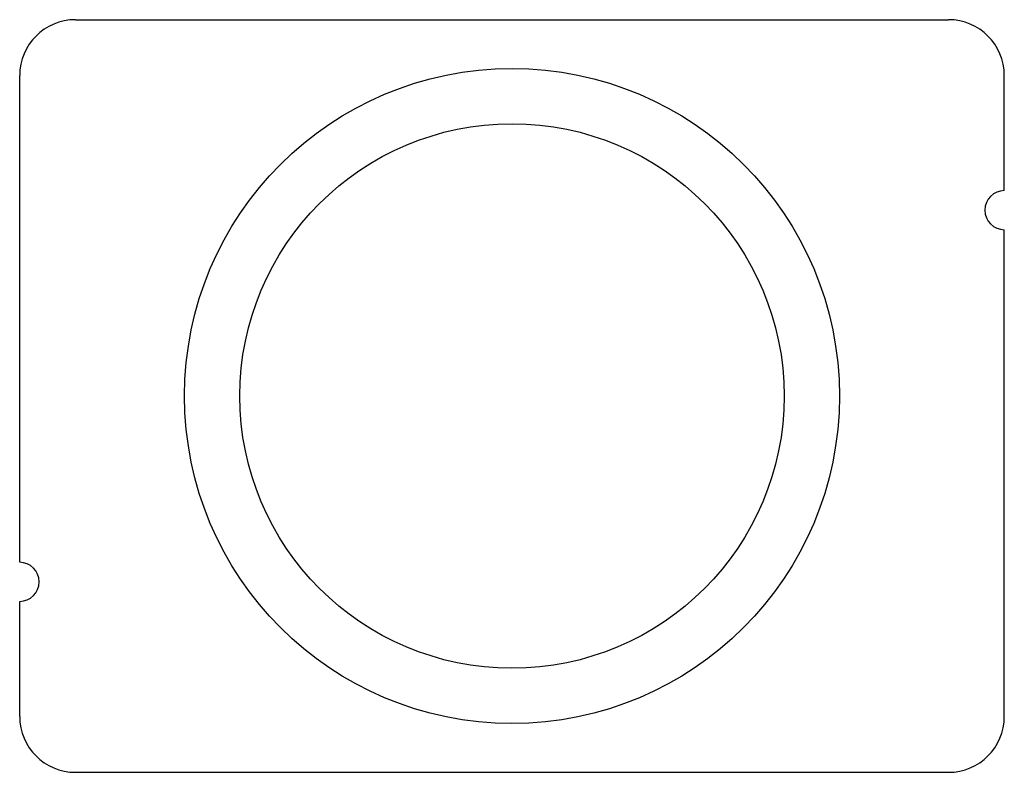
# Model space of a CAD drawing. Header units: millimetres. Extents: x -53 to 53, y -40 to 40.
import ezdxf

# ---------------------------------------------------------------- set-up
doc = ezdxf.new("R2010")
doc.units = ezdxf.units.MM

msp = doc.modelspace()

# ---------------------------------------------------------------- linework, layer by layer
at = {"layer": 'HOLES'}
for radius in [35.25, 29.3]:
    msp.add_circle((0, 0), radius, dxfattribs=at)
at = {"layer": 'OUTLINE'}
for p, q in [((-47, 40.5), (47, 40.5)), ((-53, -17.9), (-53, 34.5)), ((53, 22.1), (53, 34.5)), ((53, -34.5), (53, 17.9)), ((-53, -34.5), (-53, -22.1)), ((-47, -40.5), (47, -40.5))]:
    msp.add_line(p, q, dxfattribs=at)
for centre, radius, start, end in [((-47, 34.5), 6, 90, 180), ((47, 34.5), 6, 0, 90), ((53, 20), 2.1, 90, 270), ((-53, -20), 2.1, 270, 90), ((-47, -34.5), 6, 180, 270), ((47, -34.5), 6, 270, 360)]:
    msp.add_arc(centre, radius, start, end, dxfattribs=at)

doc.saveas('drawing.dxf')
